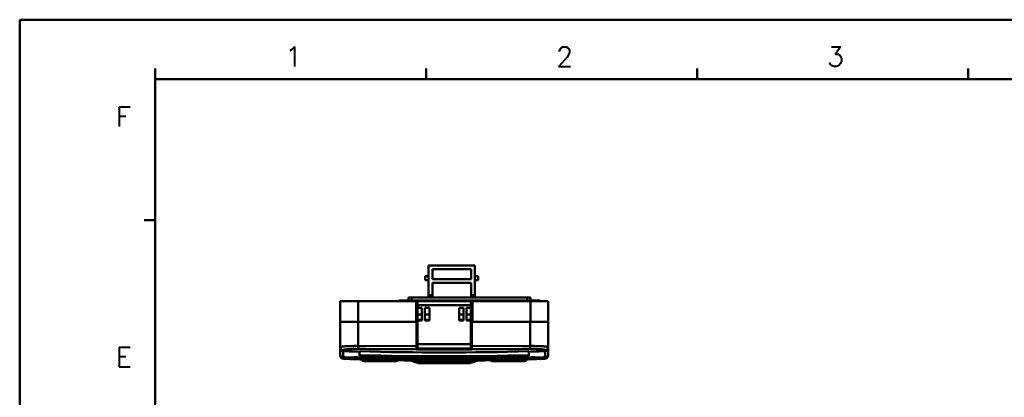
# Model space of a CAD drawing. Header units: millimetres. Extents: x 0 to 766, y 0 to 542.
# Tile 9 of 17: x 0 to 331, y 415 to 542. Entities that reach past the tile are written whole.
import ezdxf

# ---------------------------------------------------------------- set-up
doc = ezdxf.new("R2010")
doc.units = ezdxf.units.MM
doc.header["$LTSCALE"] = 5
doc.layers.add('AM_0', color=7, linetype='Continuous', lineweight=50)
doc.styles.add('WHGTXT', font='simplex', dxfattribs={"bigfont": 'whgtxt'})

# ---------------------------------------------------------------- blocks, each defined once
blk = doc.blocks.new('A$C759C226F')
for p, q in [((0, 236.49), (0, 0)), ((19.91, 229.32), (19.91, 227.73)), ((59.72, 229.32), (59.72, 227.73)), ((99.53, 229.32), (99.53, 227.73)), ((139.35, 229.32), (139.35, 227.73)), ((19.91, 7.96), (19.91, 227.73)), ((19.91, 227.73), (326.47, 227.73)), ((19.91, 207.03), (18.31, 207.03))]:
    blk.add_line(p, q)
at = {"linetype": 'Continuous'}
blk.add_line((334.43, 236.49), (0, 236.49), dxfattribs=at)
at = {"style": 'WHGTXT'}
for s, p in [('1', (39.01, 229.63)), ('2', (78.83, 229.63)), ('3', (118.64, 229.63)), ('F', (14.14, 220.81)), ('E', (14.14, 185.51))]:
    blk.add_text(s, height=2.87, dxfattribs=at).set_placement(p)

msp = doc.modelspace()

# ---------------------------------------------------------------- linework, layer by layer
at = {"layer": 'AM_0'}
for p, q in [((137.63, 448.32), (137.63, 459.12)), ((137.63, 459.12), (153.23, 459.12)), ((138.93, 457.92), (138.93, 454.52)), ((151.93, 457.92), (138.93, 457.92)), ((151.93, 454.52), (151.93, 457.92)), ((153.23, 459.12), (153.23, 448.32)), ((136.53, 455.52), (136.53, 454.22)), ((137.63, 455.52), (136.53, 455.52)), ((137.63, 454.22), (136.53, 454.22)), ((138.93, 454.52), (151.93, 454.52)), ((153.23, 455.52), (154.33, 455.52)), ((153.23, 454.22), (154.33, 454.22)), ((154.33, 455.52), (154.33, 454.22)), ((138.93, 453.32), (138.93, 448.32)), ((151.93, 453.32), (138.93, 453.32)), ((151.93, 448.32), (151.93, 453.32)), ((130.93, 448.32), (130.93, 447.32)), ((130.93, 448.32), (171.93, 448.32)), ((132.03, 448.32), (132.03, 447.32)), ((137.88, 449.12), (137.88, 448.32)), ((138.68, 449.12), (137.88, 449.12)), ((138.68, 448.32), (138.68, 449.12)), ((152.18, 449.12), (152.18, 448.32)), ((152.98, 449.12), (152.18, 449.12)), ((152.98, 448.32), (152.98, 449.12)), ((170.83, 447.32), (170.83, 448.32)), ((171.93, 447.32), (171.93, 448.32)), ((107.91, 447.12), (107.91, 440.12)), ((133.41, 447.12), (107.91, 447.12)), ((113.91, 447.12), (113.91, 440.12)), ((127.63, 447.32), (127.63, 447.12)), ((175.23, 447.32), (127.63, 447.32)), ((130.53, 447.32), (130.53, 447.12)), ((133.41, 447.12), (133.41, 440.12)), ((133.91, 445.62), (133.41, 445.62)), ((133.45, 447.12), (151.91, 447.12)), ((133.59, 430.87), (133.59, 445.12)), ((133.59, 445.12), (133.91, 445.12)), ((133.91, 431.12), (133.91, 447.12)), ((151.91, 445.75), (133.91, 445.75)), ((135.41, 444.82), (133.91, 444.82)), ((135.41, 440.62), (135.41, 444.82)), ((136.41, 440.62), (136.41, 444.82)), ((137.91, 444.82), (136.41, 444.82)), ((137.91, 440.62), (137.91, 444.82)), ((147.91, 440.62), (147.91, 444.82)), ((147.91, 444.82), (149.41, 444.82)), ((149.41, 440.62), (149.41, 444.82)), ((150.41, 440.62), (150.41, 444.82)), ((150.41, 444.82), (151.91, 444.82)), ((151.91, 431.12), (151.91, 447.12)), ((152.41, 445.62), (151.91, 445.62)), ((151.91, 445.12), (152.19, 445.12)), ((151.95, 447.12), (177.91, 447.12)), ((152.19, 430.87), (152.19, 445.12)), ((152.41, 447.12), (152.41, 440.12)), ((171.91, 440.12), (171.91, 447.12)), ((172.33, 447.32), (172.33, 447.12)), ((175.23, 447.32), (175.23, 447.12)), ((177.91, 447.12), (177.91, 440.12)), ((135.41, 442.62), (133.91, 442.62)), ((137.91, 442.62), (136.41, 442.62)), ((147.91, 442.62), (149.41, 442.62)), ((150.41, 442.62), (151.91, 442.62)), ((107.89, 440.12), (107.89, 431.63)), ((107.89, 440.12), (133.59, 440.12)), ((113.89, 440.12), (113.89, 432.01)), ((135.41, 440.82), (133.91, 440.82)), ((135.41, 440.62), (133.91, 440.62)), ((137.91, 440.82), (136.41, 440.82)), ((137.91, 440.62), (136.41, 440.62)), ((147.91, 440.82), (149.41, 440.82)), ((147.91, 440.62), (149.41, 440.62)), ((150.41, 440.82), (151.91, 440.82)), ((150.41, 440.62), (151.91, 440.62)), ((152.19, 440.12), (177.91, 440.12)), ((171.89, 440.12), (171.89, 432.01)), ((177.89, 440.12), (177.89, 431.63)), ((107.89, 431.26), (107.89, 428.75)), ((133.59, 431.92), (113.89, 432.01)), ((151.91, 432.62), (133.91, 432.62)), ((133.91, 431.12), (151.91, 431.12)), ((171.89, 432.01), (152.19, 431.92)), ((177.89, 428.75), (177.89, 431.26)), ((108.86, 430.63), (108.86, 427.76)), ((112.91, 427.91), (112.96, 427.91)), ((113.11, 427.71), (113.79, 427.7)), ((113.79, 427.7), (114.17, 427.69)), ((114.39, 428.73), (114.39, 430.23)), ((115.21, 427.87), (115.21, 427.42)), ((115.55, 427.86), (115.55, 427.42)), ((115.91, 428.16), (115.91, 427.42)), ((117.05, 428.13), (117.05, 427.42)), ((117.17, 428.13), (117.17, 428.13)), ((126.25, 427.9), (126.25, 427.42)), ((127.2, 427.87), (127.2, 427.42)), ((134.48, 427.83), (134.48, 427.52)), ((134.76, 427.83), (134.76, 427.52)), ((151.03, 427.83), (151.03, 427.52)), ((151.31, 427.83), (151.31, 427.52)), ((158.59, 427.87), (158.59, 427.42)), ((159.54, 427.9), (159.54, 427.42)), ((168.61, 428.13), (168.61, 428.13)), ((168.74, 428.13), (168.74, 427.42)), ((169.88, 428.16), (169.88, 427.42)), ((170.24, 427.86), (170.24, 427.42)), ((170.58, 427.87), (170.58, 427.42)), ((171.39, 430.23), (171.39, 428.73)), ((171.64, 427.69), (172.04, 427.7)), ((172.88, 427.91), (172.82, 427.91)), ((176.93, 427.76), (176.93, 430.63)), ((127.2, 427.42), (115.21, 427.42)), ((126.7, 426.92), (115.71, 426.92)), ((133.99, 426.32), (131.89, 427)), ((131.89, 427), (134.97, 427)), ((133.99, 426.32), (134.29, 426.32)), ((134.29, 426.27), (133.99, 426.32)), ((134.29, 426.27), (136.46, 426.27)), ((134.33, 426.32), (134.33, 426.53)), ((134.33, 426.53), (136.46, 426.53)), ((136.46, 426.32), (134.33, 426.32)), ((134.83, 427.52), (134.48, 427.52)), ((134.97, 427.21), (134.97, 427)), ((135.25, 427), (150.54, 427)), ((136.46, 426.53), (136.46, 426.32)), ((136.74, 426.53), (140.46, 426.53)), ((136.74, 426.53), (136.74, 426.32)), ((136.74, 426.32), (149.05, 426.32)), ((136.96, 426.27), (148.83, 426.27)), ((140.46, 426.32), (140.46, 426.53)), ((149.05, 426.53), (145.33, 426.53)), ((145.33, 426.32), (145.33, 426.53)), ((149.05, 426.32), (149.05, 426.53)), ((149.12, 426.27), (151.5, 426.27)), ((149.33, 426.53), (151.46, 426.53)), ((149.33, 426.53), (149.33, 426.32)), ((149.33, 426.32), (151.8, 426.32)), ((150.82, 427.21), (150.82, 427)), ((150.82, 427), (153.9, 427)), ((150.96, 427.52), (151.31, 427.52)), ((151.46, 426.32), (151.46, 426.53)), ((151.5, 426.27), (151.8, 426.32)), ((151.8, 426.32), (153.9, 427)), ((170.58, 427.42), (158.59, 427.42)), ((170.08, 426.92), (159.09, 426.92))]:
    msp.add_line(p, q, dxfattribs=at)
msp.add_lwpolyline([(170.57, 427.66), (171.21, 427.68), (171.64, 427.69)], dxfattribs=at)
for centre, radius, start, end in [((142.89, 1430.62), 1000.93, 268.05144, 268.36837), ((142.89, 1430.62), 1002.98, 268.05542, 268.34631), ((142.89, 1430.62), 1000.8, 268.36815, 271.63185), ((142.89, 1430.62), 1002.3, 268.3706, 271.6294), ((142.9, 1430.83), 1002.29, 268.37631, 271.62369), ((132.19, 427.95), 1, 187.4449, 252.1214), ((153.59, 427.95), 1, 287.8786, 352.5551), ((142.89, 1430.62), 1000.93, 271.63163, 271.94856), ((142.89, 1430.62), 1002.98, 271.65369, 271.94458), ((115.71, 427.42), 0.5, 180, 270), ((116.41, 427.42), 0.5, 180, 270), ((126.7, 427.42), 0.5, 270, 0), ((159.09, 427.42), 0.5, 180, 270), ((169.38, 427.42), 0.5, 270, 0), ((170.08, 427.42), 0.5, 270, 0)]:
    msp.add_arc(centre, radius, start, end, dxfattribs=at)
for points, start_tangent, end_tangent in [([(137.67, 448.32), (137.67, 448.33), (137.68, 448.4), (137.69, 448.46), (137.69, 448.52), (137.7, 448.57), (137.71, 448.62), (137.71, 448.67), (137.72, 448.72), (137.73, 448.77), (137.74, 448.81), (137.75, 448.85), (137.76, 448.89), (137.77, 448.93), (137.78, 448.96), (137.79, 449), (137.8, 449.03), (137.81, 449.05), (137.83, 449.08), (137.84, 449.1), (137.86, 449.11), (137.88, 449.12)], (0.092125, 0.995747), (1, 0)), ([(138.68, 449.12), (138.7, 449.11), (138.72, 449.1), (138.73, 449.08), (138.75, 449.06), (138.76, 449.03), (138.77, 449), (138.78, 448.97), (138.79, 448.93), (138.8, 448.9), (138.81, 448.86), (138.82, 448.81), (138.83, 448.77), (138.84, 448.72), (138.85, 448.66), (138.86, 448.6), (138.87, 448.54), (138.87, 448.47), (138.88, 448.4), (138.89, 448.32)], (1, 0), (0.092122, -0.995748)), ([(151.97, 448.32), (151.97, 448.33), (151.98, 448.4), (151.99, 448.46), (151.99, 448.52), (152, 448.57), (152.01, 448.62), (152.01, 448.67), (152.02, 448.72), (152.03, 448.77), (152.04, 448.81), (152.05, 448.85), (152.06, 448.89), (152.07, 448.93), (152.08, 448.96), (152.09, 449), (152.1, 449.03), (152.11, 449.05), (152.13, 449.08), (152.14, 449.1), (152.16, 449.11), (152.18, 449.12)], (0.092125, 0.995747), (1, 0)), ([(152.98, 449.12), (153, 449.11), (153.02, 449.1), (153.03, 449.08), (153.05, 449.06), (153.06, 449.03), (153.07, 449), (153.08, 448.97), (153.09, 448.93), (153.1, 448.9), (153.11, 448.86), (153.12, 448.81), (153.13, 448.77), (153.14, 448.72), (153.15, 448.66), (153.16, 448.6), (153.17, 448.54), (153.17, 448.47), (153.18, 448.4), (153.19, 448.32)], (1, 0), (0.092122, -0.995748)), ([(113.21, 432.01), (112.55, 432.01), (111.3, 431.99), (110.19, 431.94), (109.27, 431.88), (108.57, 431.81), (108.1, 431.72), (107.89, 431.62)], (-0.999999, -0.001122), (-0.606586, -0.795018)), ([(108.86, 430.27), (108.49, 430.35), (108.18, 430.57), (107.97, 430.89), (107.89, 431.26)], (-0.999427, 0.033851), (0, 1)), ([(108.86, 430.63), (108.49, 430.72), (108.18, 430.93), (107.97, 431.25), (107.89, 431.62)], (-0.999349, 0.036067), (0, 1)), ([(114.07, 431.02), (112.9, 431.01), (111.82, 430.99), (110.86, 430.95), (110.06, 430.89), (109.45, 430.81), (109.04, 430.73), (108.86, 430.63)], (-0.999968, 0.007962), (-0.578432, -0.815731)), ([(113.89, 432.01), (113.21, 432.01)], (-0.999976, 0.006947), (-0.999999, -0.001122)), ([(114.07, 431.02), (113.94, 431.34), (113.91, 431.65), (113.89, 432.01)], (-0.891769, 0.452492), (0.007662, 0.999971)), ([(133.59, 430.92), (123.78, 430.96), (114.07, 431.02)], (-0.999998, 0.002163), (-0.999968, 0.007956)), ([(171.72, 431.02), (162.01, 430.96), (152.19, 430.92)], (-0.999968, -0.007955), (-0.999998, -0.002163)), ([(171.72, 431.02), (171.85, 431.34), (171.88, 431.65), (171.89, 432.01)], (0.891771, 0.452487), (-0.007662, 0.999971)), ([(176.93, 430.63), (176.75, 430.73), (176.34, 430.81), (175.73, 430.89), (174.93, 430.95), (173.97, 430.99), (172.89, 431.01), (171.72, 431.02)], (-0.577689, 0.816257), (-0.999968, -0.007947)), ([(172.6, 432.01), (171.89, 432.01)], (-0.999999, 0.001359), (-0.999976, -0.006929)), ([(177.89, 431.62), (177.69, 431.72), (177.22, 431.81), (176.52, 431.88), (175.6, 431.94), (174.49, 431.99), (173.24, 432.01), (172.6, 432.01)], (-0.60616, 0.795343), (-0.999999, 0.001359)), ([(176.93, 430.63), (177.3, 430.72), (177.61, 430.93), (177.82, 431.25), (177.89, 431.63)], (0.999349, 0.036064), (0, 1)), ([(176.93, 430.27), (177.3, 430.35), (177.61, 430.57), (177.82, 430.89), (177.89, 431.26)], (0.999427, 0.033851), (0, 1)), ([(108.86, 428.22), (108.49, 428.3), (108.18, 428.52), (107.97, 428.84), (107.89, 429.22)], (-0.999424, 0.033927), (0, 1)), ([(108.86, 427.76), (108.49, 427.84), (108.18, 428.06), (107.97, 428.38), (107.89, 428.75)], (-0.999435, 0.033613), (0, 1)), ([(108.86, 427.76), (109.04, 427.74), (109.45, 427.71), (110.06, 427.68), (110.86, 427.64), (111.81, 427.61)], (0.975878, -0.218316), (0.999293, -0.037596)), ([(111.61, 427.89), (111.44, 427.91), (111.58, 427.92)], (-0.99723, 0.074377), (0.999259, 0.038479)), ([(111.62, 427.7), (111.46, 427.72), (111.66, 427.73)], (-0.998068, 0.062132), (0.999419, 0.03407)), ([(111.58, 427.92), (112.08, 427.92)], (0.999259, 0.038479), (0.999698, -0.024583)), ([(111.99, 427.87), (111.61, 427.89)], (-0.998745, 0.050079), (-0.99723, 0.074377)), ([(111.87, 427.69), (111.62, 427.7)], (-0.998394, 0.056653), (-0.998068, 0.062132)), ([(111.66, 427.73), (111.81, 427.74)], (0.999419, 0.03407), (0.999941, 0.010875)), ([(111.81, 427.74), (112.15, 427.73)], (0.999941, 0.010875), (0.999484, -0.03212)), ([(111.81, 427.61), (112.9, 427.57)], (0.999293, -0.037596), (0.999414, -0.034225)), ([(112.91, 427.64), (112.54, 427.66), (112.19, 427.67), (111.87, 427.69)], (-0.999191, 0.040225), (-0.998394, 0.056653)), ([(112.96, 427.83), (112.49, 427.85), (111.99, 427.87)], (-0.999179, 0.040507), (-0.998745, 0.050079)), ([(112.08, 427.92), (112.38, 427.92)], (0.999698, -0.024583), (0.999918, -0.012771)), ([(112.15, 427.73), (112.92, 427.72)], (0.999484, -0.03212), (0.999909, -0.013487)), ([(112.4, 428.14), (112.24, 428.16), (112.42, 428.19)], (-0.998806, 0.048846), (0.992038, 0.12594)), ([(112.38, 427.92), (112.67, 427.92)], (0.999918, -0.012771), (0.999925, -0.012284)), ([(112.9, 428.11), (112.63, 428.12), (112.4, 428.14)], (-0.998603, 0.052849), (-0.998806, 0.048846)), ([(112.42, 428.19), (112.86, 428.2)], (0.992038, 0.12594), (0.998582, -0.053237)), ([(112.67, 427.92), (112.73, 427.92)], (0.999925, -0.012284), (0.999913, -0.013185)), ([(112.73, 427.92), (112.92, 427.91)], (0.999913, -0.013185), (0.999824, -0.018772)), ([(112.86, 428.2), (113.58, 428.2)], (0.998582, -0.053237), (0.999977, 0.006778)), ([(112.9, 428.11), (113.35, 428.13), (113.73, 428.19)], (0.999789, -0.02052), (0.977489, 0.210986)), ([(113.41, 428.08), (112.9, 428.11)], (-0.998777, 0.049452), (-0.998583, 0.053209)), ([(112.91, 427.64), (112.94, 427.64)], (0.999825, -0.018685), (0.99997, -0.007706)), ([(112.95, 427.64), (112.91, 427.64)], (-0.99919, 0.040247), (-0.999185, 0.040363)), ([(112.92, 427.91), (112.96, 427.91)], (0.999838, -0.017972), (0.999838, -0.017991)), ([(112.92, 427.72), (112.95, 427.72)], (0.999909, -0.013487), (0.999902, -0.01402)), ([(112.94, 427.64), (113.28, 427.66)], (0.99997, -0.007706), (0.99112, 0.132967)), ([(112.95, 427.72), (113.01, 427.72)], (0.999902, -0.01402), (0.999885, -0.015167)), ([(113, 427.64), (112.95, 427.64)], (-0.999194, 0.04013), (-0.99919, 0.040247)), ([(112.96, 427.91), (113.01, 427.91)], (0.999838, -0.017991), (0.999838, -0.018013)), ([(113, 427.82), (112.96, 427.83)], (-0.999191, 0.040224), (-0.999179, 0.040507)), ([(113.06, 427.82), (113, 427.82)], (-0.999204, 0.039897), (-0.999191, 0.040224)), ([(114.07, 427.6), (113, 427.64)], (-0.999288, 0.037722), (-0.999194, 0.04013)), ([(113.01, 427.91), (114.42, 427.88)], (0.999838, -0.018013), (0.99983, -0.018463)), ([(113.01, 427.72), (114.05, 427.69)], (0.999885, -0.015167), (0.999705, -0.024276)), ([(115.21, 427.75), (114.81, 427.76), (114.24, 427.78), (113.65, 427.8), (113.06, 427.82)], (-0.999544, 0.030209), (-0.999204, 0.039897)), ([(113.28, 427.66), (113.49, 427.7)], (0.99112, 0.132967), (0.976519, 0.215432)), ([(113.95, 428.06), (113.41, 428.08)], (-0.998937, 0.046092), (-0.998777, 0.049452)), ([(113.58, 428.2), (113.72, 428.2)], (0.999977, 0.006778), (1, -0.000844)), ([(113.72, 428.2), (114.59, 428.18), (115.84, 428.16), (115.91, 428.16)], (1, -0.000844), (0.999787, -0.020639)), ([(113.95, 428.06), (114.37, 428.08), (114.79, 428.15), (114.87, 428.17)], (0.999821, -0.018909), (0.96426, 0.264956)), ([(114.42, 428.04), (114.18, 428.05), (113.95, 428.06)], (-0.999017, 0.044325), (-0.998941, 0.046003)), ([(114.05, 427.69), (114.07, 427.69)], (0.999705, -0.024276), (0.999707, -0.024196)), ([(114.07, 427.69), (114.29, 427.69)], (0.999707, -0.024196), (0.999717, -0.02377)), ([(115.22, 427.55), (114.91, 427.56), (114.07, 427.6)], (-0.999374, 0.035376), (-0.999288, 0.037722)), ([(114.29, 427.69), (115.21, 427.67)], (0.999717, -0.02377), (0.999685, -0.025085)), ([(114.42, 428.04), (114.83, 428.06), (115.24, 428.13), (115.35, 428.16)], (0.999842, -0.01775), (0.958907, 0.28372)), ([(115.91, 427.97), (114.42, 428.04)], (-0.999211, 0.039725), (-0.999018, 0.044311)), ([(114.42, 427.88), (114.92, 427.88), (115.65, 427.86)], (0.99983, -0.018463), (0.999828, -0.018569)), ([(115.65, 427.86), (115.91, 427.86)], (0.999828, -0.018569), (0.999828, -0.01857)), ([(115.91, 428.16), (116.47, 428.15)], (0.999787, -0.020639), (0.99971, -0.024094)), ([(116.47, 428.15), (116.58, 428.14)], (0.99971, -0.024094), (0.999696, -0.024656)), ([(116.58, 428.14), (117.19, 428.13)], (0.999696, -0.024656), (0.999633, -0.02709)), ([(117.19, 428.13), (120.76, 428.03), (122.12, 428)], (0.999651, -0.026413), (0.99968, -0.025304)), ([(122.12, 428), (124.29, 427.95), (127.67, 427.86)], (0.99968, -0.025304), (0.999715, -0.02388)), ([(127.3, 427.74), (127.2, 427.74)], (-0.999798, 0.020077), (-0.999798, 0.02009)), ([(127.36, 427.73), (127.3, 427.74)], (-0.999799, 0.02007), (-0.999798, 0.020077)), ([(127.67, 427.73), (127.36, 427.73)], (-0.999799, 0.020041), (-0.999799, 0.02007)), ([(127.67, 427.86), (128.49, 427.85), (129.34, 427.83), (130.19, 427.82), (130.89, 427.82)], (0.999713, -0.023946), (0.999995, -0.003149)), ([(131.24, 427.66), (131.05, 427.66), (128.81, 427.7), (127.67, 427.73)], (-0.999792, 0.020419), (-0.999799, 0.020041)), ([(130.89, 427.82), (131, 427.82)], (0.999995, -0.003149), (0.999997, -0.002303)), ([(131, 427.82), (131.73, 427.82)], (0.999997, -0.002303), (0.999988, 0.004933)), ([(131.73, 427.82), (133.9, 427.83), (136.31, 427.84), (138.88, 427.84), (141.54, 427.84), (144.23, 427.84), (146.89, 427.84), (149.47, 427.84), (151.88, 427.83), (154.06, 427.82)], (0.999988, 0.004844), (0.999988, -0.004829)), ([(152.19, 430.87), (146, 430.86), (139.79, 430.86), (133.59, 430.87)], (-0.999997, -0.002261), (-0.999997, 0.002261)), ([(134.83, 427.53), (134.78, 427.73), (134.77, 427.83)], (-0.305364, 0.952236), (-0.082384, 0.996601)), ([(151.02, 427.83), (151.01, 427.73), (150.96, 427.53)], (-0.082385, -0.996601), (-0.305364, -0.952236)), ([(154.06, 427.82), (154.79, 427.82)], (0.999988, -0.004911), (0.999997, 0.002307)), ([(158.12, 427.73), (156.99, 427.71), (154.76, 427.66), (154.55, 427.66)], (-0.999799, -0.020057), (-0.999791, -0.020453)), ([(154.79, 427.82), (154.9, 427.82)], (0.999997, 0.002307), (0.999995, 0.003152)), ([(154.9, 427.82), (155.6, 427.82), (156.45, 427.83), (157.3, 427.85), (158.12, 427.86)], (0.999995, 0.003152), (0.999713, 0.023964)), ([(158.12, 427.86), (161.49, 427.95), (163.67, 428)], (0.999715, 0.023878), (0.99968, 0.025305)), ([(158.43, 427.73), (158.12, 427.73)], (-0.999798, -0.020088), (-0.999799, -0.020057)), ([(158.49, 427.74), (158.43, 427.73)], (-0.999798, -0.020095), (-0.999798, -0.020088)), ([(158.59, 427.74), (158.49, 427.74)], (-0.999798, -0.020107), (-0.999798, -0.020095)), ([(163.67, 428), (165.02, 428.03), (168.62, 428.13)], (0.99968, 0.025305), (0.999651, 0.026423)), ([(168.62, 428.13), (169.16, 428.14), (169.75, 428.16), (169.88, 428.16)], (0.999646, 0.02659), (0.999765, 0.021701)), ([(169.88, 428.16), (170.39, 428.17), (171.07, 428.18), (171.77, 428.19)], (0.999765, 0.021701), (0.999913, 0.013179)), ([(171.37, 428.04), (169.88, 427.97)], (-0.999019, -0.044295), (-0.999211, -0.039727)), ([(169.88, 427.86), (170.14, 427.86)], (0.999827, 0.018574), (0.999827, 0.018575)), ([(170.14, 427.86), (171.29, 427.88)], (0.999827, 0.018575), (0.999829, 0.018479)), ([(171.37, 428.04), (170.96, 428.06), (170.55, 428.13), (170.44, 428.16)], (-0.999843, -0.017709), (-0.95881, 0.284049)), ([(170.57, 427.67), (170.98, 427.68), (171.55, 427.69)], (0.999685, 0.02508), (0.999729, 0.023299)), ([(171.72, 427.6), (170.89, 427.56), (170.57, 427.55)], (-0.999288, -0.037722), (-0.999374, -0.035373)), ([(172.79, 427.82), (171.74, 427.79), (170.58, 427.75)], (-0.998964, -0.045518), (-0.999519, -0.031018)), ([(171.84, 428.06), (171.42, 428.08), (171, 428.15), (170.92, 428.17)], (-0.999821, -0.018912), (-0.964222, 0.265096)), ([(171.29, 427.88), (171.37, 427.88)], (0.999829, 0.018479), (0.99983, 0.018464)), ([(171.84, 428.06), (171.61, 428.05), (171.37, 428.04)], (-0.998941, -0.046005), (-0.999017, -0.044326)), ([(171.37, 427.88), (172.78, 427.91)], (0.99983, 0.018464), (0.999837, 0.018034)), ([(171.55, 427.69), (171.72, 427.69)], (0.999729, 0.023299), (0.999737, 0.022934)), ([(171.72, 427.69), (172.13, 427.7), (172.73, 427.71)], (0.999737, 0.022934), (0.999799, 0.020031)), ([(172.79, 427.64), (171.72, 427.6)], (-0.999193, -0.040168), (-0.999288, -0.037722)), ([(171.77, 428.19), (172.07, 428.19)], (0.999913, 0.013179), (0.999944, 0.010566)), ([(172.38, 428.08), (171.84, 428.06)], (-0.99878, -0.049388), (-0.998937, -0.046095)), ([(172.89, 428.11), (172.45, 428.13), (172.06, 428.19)], (-0.999786, -0.020676), (-0.977803, 0.209527)), ([(172.07, 428.19), (172.44, 428.2), (173.03, 428.2)], (0.999944, 0.010566), (0.99998, 0.006383)), ([(172.51, 427.66), (172.3, 427.7)], (-0.991289, 0.131703), (-0.976836, 0.213991)), ([(172.88, 428.11), (172.38, 428.08)], (-0.998583, -0.053218), (-0.99878, -0.049388)), ([(172.87, 427.64), (172.51, 427.66)], (-0.999917, -0.012889), (-0.991289, 0.131703)), ([(172.73, 427.71), (172.78, 427.72)], (0.999799, 0.020031), (0.999803, 0.019866)), ([(172.78, 427.91), (172.82, 427.91)], (0.999837, 0.018034), (0.999838, 0.018017)), ([(172.78, 427.72), (172.82, 427.72)], (0.999803, 0.019866), (0.999806, 0.019684)), ([(172.84, 427.83), (172.79, 427.82)], (-0.998911, -0.046664), (-0.998964, -0.045518)), ([(172.83, 427.64), (172.79, 427.64)], (-0.999189, -0.040271), (-0.999193, -0.040168)), ([(172.82, 427.91), (172.88, 427.91)], (0.999838, 0.018017), (0.999838, 0.017987)), ([(172.82, 427.72), (172.89, 427.72)], (0.999806, 0.019684), (0.999813, 0.019329)), ([(172.87, 427.64), (172.83, 427.64)], (-0.999185, -0.040365), (-0.999189, -0.040271)), ([(173.64, 427.86), (172.84, 427.83)], (-0.99958, -0.028971), (-0.998911, -0.046664)), ([(172.9, 427.64), (172.87, 427.64)], (-0.999123, -0.041873), (-0.99916, -0.040977)), ([(172.88, 427.64), (172.87, 427.64)], (-0.999823, -0.018835), (-0.999917, -0.012889)), ([(173.45, 428.15), (172.88, 428.11)], (-0.995298, -0.096856), (-0.998544, -0.053951)), ([(172.88, 427.91), (173.25, 427.92)], (0.999835, 0.018156), (0.999882, 0.015364)), ([(172.89, 427.72), (173.3, 427.72), (173.8, 427.73)], (0.999813, 0.019329), (0.99992, 0.01266)), ([(172.89, 427.57), (173.96, 427.6)], (0.999414, 0.034225), (0.999295, 0.037538)), ([(173.71, 427.68), (172.9, 427.64)], (-0.999367, -0.035566), (-0.999123, -0.041873)), ([(173.03, 428.2), (173.12, 428.2)], (0.99998, 0.006383), (0.999986, 0.005331)), ([(173.12, 428.2), (173.47, 428.19), (173.63, 428.17), (173.45, 428.15)], (0.999986, 0.005331), (-0.995298, -0.096856)), ([(173.25, 427.92), (173.6, 427.92), (173.92, 427.93)], (0.999882, 0.015364), (0.999997, 0.002236)), ([(174.13, 427.89), (173.64, 427.86)], (-0.99497, -0.100174), (-0.99958, -0.028971)), ([(174.21, 427.71), (173.71, 427.68)], (-0.995594, -0.093766), (-0.999367, -0.035566)), ([(173.8, 427.73), (174.18, 427.73)], (0.99992, 0.01266), (0.999957, -0.009299)), ([(173.92, 427.93), (174.18, 427.93)], (0.999997, 0.002236), (0.999993, -0.003853)), ([(173.96, 427.6), (173.97, 427.61), (174.93, 427.64), (175.73, 427.68), (176.34, 427.71), (176.75, 427.74), (176.93, 427.76)], (0.999295, 0.037538), (0.975952, 0.217984)), ([(174.18, 427.93), (174.33, 427.92), (174.13, 427.89)], (0.999993, -0.003853), (-0.99497, -0.100174)), ([(174.18, 427.73), (174.35, 427.73), (174.21, 427.71)], (0.999957, -0.009299), (-0.995594, -0.093766)), ([(176.93, 428.22), (177.3, 428.3), (177.61, 428.52), (177.82, 428.84), (177.89, 429.22)], (0.999424, 0.033927), (0, 1)), ([(176.93, 427.76), (177.3, 427.84), (177.61, 428.06), (177.82, 428.38), (177.89, 428.75)], (0.999435, 0.033612), (0, 1)), ([(112.9, 427.57), (113.99, 427.53)], (0.999414, -0.034225), (0.999517, -0.03108)), ([(113.99, 427.53), (114.07, 427.53)], (0.999517, -0.03108), (0.999523, -0.030882)), ([(114.07, 427.53), (115.21, 427.49)], (0.999523, -0.03088), (0.99956, -0.029649)), ([(115.75, 426.97), (115.69, 427.01), (115.61, 427.13), (115.56, 427.26), (115.55, 427.42)], (-0.831519, 0.555496), (0, 1)), ([(115.89, 426.92), (115.79, 426.94), (115.75, 426.97)], (-1, 0), (-0.831519, 0.555496)), ([(117.04, 426.92), (117.04, 426.94), (117.05, 427.01), (117.05, 427.13), (117.05, 427.26), (117.05, 427.42)], (1, -0.000012), (0, 1)), ([(126.05, 426.92), (126.11, 426.94), (126.17, 427.01), (126.21, 427.13), (126.24, 427.26), (126.25, 427.42)], (1, 0.000001), (0, 1)), ([(127.16, 427.22), (127.2, 427.22)], (0.999858, -0.016827), (0.999859, -0.016784)), ([(127.2, 427.27), (127.18, 427.27)], (-0.999973, 0.007391), (-0.999972, 0.007518)), ([(131.38, 427.38), (130.13, 427.41), (128.11, 427.45), (127.2, 427.47)], (-0.999752, 0.022251), (-0.999785, 0.020714)), ([(127.2, 427.41), (129.84, 427.36), (131.4, 427.34)], (0.999844, -0.017641), (0.999932, -0.011668)), ([(128.53, 427.27), (128.28, 427.27), (127.95, 427.27), (127.55, 427.27), (127.2, 427.27)], (-0.999976, -0.006995), (-0.999973, 0.007391)), ([(127.2, 427.22), (128.53, 427.19)], (0.999859, -0.016784), (0.999882, -0.015358)), ([(128.52, 427.27), (128.05, 427.3), (127.58, 427.4), (127.57, 427.4)], (-0.999808, 0.019585), (-0.966861, 0.255302)), ([(131.5, 427.25), (131.19, 427.25), (130.51, 427.26), (129.79, 427.26), (129.08, 427.27), (128.53, 427.27)], (-0.99992, 0.012642), (-0.999971, -0.007565)), ([(128.53, 427.19), (131.59, 427.15)], (0.999882, -0.015358), (0.999927, -0.012088)), ([(131.89, 427), (132.76, 426.73), (133.56, 426.5), (134, 426.39)], (0.951709, -0.307001), (0.972574, -0.232595)), ([(132.57, 426.99), (132.76, 426.94), (133.56, 426.71), (134.33, 426.53)], (0.95765, -0.287936), (0.976227, -0.216749)), ([(134, 426.39), (134.31, 426.32)], (0.972574, -0.232595), (0.975998, -0.217778)), ([(134.31, 426.32), (134.33, 426.32)], (0.975998, -0.217778), (0.976227, -0.216749)), ([(134.55, 427.52), (134.58, 427.44)], (0.317685, -0.948196), (0.384364, -0.923182)), ([(134.58, 427.44), (134.62, 427.34), (134.72, 427.2), (134.84, 427.08), (134.97, 427)], (0.384364, -0.923182), (0.909826, -0.414989)), ([(134.83, 427.52), (134.83, 427.53)], (-0.317709, 0.948188), (-0.305364, 0.952236)), ([(135.01, 427.2), (134.91, 427.34), (134.83, 427.52)], (-0.627973, 0.778235), (-0.317709, 0.948188)), ([(135.01, 427.19), (134.97, 427.21)], (-0.909827, 0.414989), (-0.909826, 0.414989)), ([(135.25, 427), (135.12, 427.08), (135.01, 427.2)], (-0.909825, 0.414992), (-0.627973, 0.778235)), ([(136.46, 426.53), (135.96, 426.75), (135.47, 426.98), (135.43, 427)], (-0.90984, 0.414959), (-0.90983, 0.414982)), ([(135.72, 427), (135.75, 426.98), (136.25, 426.75), (136.5, 426.64)], (0.909828, -0.414985), (0.909836, -0.414968)), ([(136.46, 426.32), (136.6, 426.28), (136.67, 426.27)], (0.90984, -0.414959), (1, -0.000087)), ([(136.5, 426.64), (136.74, 426.53)], (0.909836, -0.414968), (0.909839, -0.414962)), ([(136.67, 426.27), (136.75, 426.28)], (1, -0.000087), (0.989342, 0.14561)), ([(136.81, 426.29), (136.74, 426.32)], (-0.959985, 0.280053), (-0.909839, 0.414962)), ([(136.75, 426.28), (136.82, 426.29)], (0.989342, 0.14561), (0.959981, 0.280065)), ([(136.96, 426.27), (136.88, 426.28), (136.81, 426.29)], (-1, -0.000079), (-0.959985, 0.280053)), ([(140.46, 426.32), (141.23, 426.51), (142.03, 426.73), (142.89, 427)], (0.976228, 0.216748), (0.951709, 0.307003)), ([(140.46, 426.53), (141.23, 426.72), (142.03, 426.94), (142.22, 426.99)], (0.976228, 0.216748), (0.957647, 0.287946)), ([(142.89, 427), (143.76, 426.73), (144.57, 426.5), (145.33, 426.32)], (0.951709, -0.307003), (0.976228, -0.216748)), ([(145.33, 426.53), (144.56, 426.72), (143.76, 426.94), (143.57, 426.99)], (-0.976228, 0.216748), (-0.957647, 0.287946)), ([(148.98, 426.29), (148.91, 426.28), (148.83, 426.27)], (-0.95999, -0.280033), (-1, -0.000087)), ([(148.97, 426.29), (149.04, 426.28), (149.05, 426.28)], (0.959988, -0.280043), (0.990582, -0.136919)), ([(149.05, 426.32), (148.98, 426.29)], (-0.909839, -0.414962), (-0.95999, -0.280033)), ([(149.29, 426.64), (149.05, 426.53)], (-0.909836, -0.414968), (-0.909839, -0.414962)), ([(149.05, 426.28), (149.12, 426.27)], (0.990582, -0.136919), (1, -0.000079)), ([(149.12, 426.27), (149.19, 426.28), (149.33, 426.32)], (1, -0.000079), (0.90984, 0.414959)), ([(150.07, 427), (150.04, 426.98), (149.54, 426.75), (149.29, 426.64)], (-0.909828, -0.414985), (-0.909836, -0.414968)), ([(150.36, 427), (150.32, 426.98), (149.83, 426.75), (149.33, 426.53)], (-0.90983, -0.414982), (-0.90984, -0.414959)), ([(150.78, 427.2), (150.67, 427.08), (150.54, 427)], (-0.627973, -0.778235), (-0.909825, -0.414992)), ([(150.96, 427.52), (150.88, 427.34), (150.78, 427.2)], (-0.317709, -0.948188), (-0.627973, -0.778235)), ([(150.82, 427.21), (150.78, 427.19)], (-0.909826, -0.414989), (-0.909827, -0.414989)), ([(150.82, 427), (150.95, 427.08), (151.07, 427.2), (151.17, 427.34), (151.21, 427.44)], (0.909826, 0.414989), (0.384364, 0.923182)), ([(150.96, 427.53), (150.96, 427.52)], (-0.305364, -0.952236), (-0.317709, -0.948188)), ([(151.21, 427.44), (151.24, 427.52)], (0.384364, 0.923182), (0.317685, 0.948196)), ([(151.46, 426.53), (152.24, 426.72), (153.04, 426.94), (153.22, 426.99)], (0.976227, 0.216749), (0.957648, 0.287943)), ([(151.46, 426.32), (151.48, 426.32)], (0.976227, 0.216749), (0.975998, 0.217777)), ([(151.48, 426.32), (151.79, 426.39)], (0.975998, 0.217777), (0.972574, 0.232594)), ([(151.79, 426.39), (152.24, 426.51), (153.04, 426.73), (153.9, 427)], (0.972574, 0.232594), (0.951709, 0.307001)), ([(154.2, 427.15), (157.27, 427.19)], (0.999927, 0.012088), (0.999882, 0.015367)), ([(157.27, 427.27), (157.1, 427.27), (156.87, 427.27), (156.58, 427.27), (156.21, 427.26), (155.77, 427.26), (155.24, 427.26), (154.62, 427.25), (154.29, 427.25)], (-0.999973, 0.007353), (-0.99992, -0.012647)), ([(154.39, 427.34), (155.96, 427.36), (158.59, 427.41)], (0.999932, 0.011668), (0.999844, 0.017642)), ([(158.59, 427.47), (157.7, 427.45), (155.67, 427.41), (154.41, 427.38)], (-0.999785, -0.020714), (-0.999752, -0.022253)), ([(157.26, 427.27), (157.74, 427.3), (158.21, 427.4), (158.22, 427.4)], (0.99981, 0.0195), (0.967071, 0.254508)), ([(158.51, 427.27), (158.07, 427.27), (157.65, 427.27), (157.27, 427.27)], (-0.999976, -0.006916), (-0.999975, 0.007124)), ([(157.27, 427.19), (158.59, 427.22)], (0.999882, 0.015367), (0.999859, 0.016784)), ([(158.59, 427.27), (158.51, 427.27)], (-0.999973, -0.007387), (-0.999976, -0.006916)), ([(158.61, 427.27), (158.59, 427.27)], (-0.999972, -0.007511), (-0.999973, -0.007387)), ([(158.59, 427.22), (158.63, 427.22)], (0.999859, 0.016784), (0.999858, 0.016827)), ([(159.74, 426.92), (159.68, 426.94), (159.62, 427.01), (159.58, 427.13), (159.55, 427.26), (159.54, 427.42)], (-1, -0.000002), (0, 1)), ([(168.75, 426.92), (168.75, 426.94), (168.74, 427.01), (168.74, 427.13), (168.74, 427.26), (168.74, 427.42)], (-1, 0.000013), (0, 1)), ([(169.9, 426.92), (170, 426.94), (170.04, 426.97)], (1, 0), (0.831526, 0.555486)), ([(170.04, 426.97), (170.1, 427.01), (170.18, 427.13), (170.23, 427.26), (170.24, 427.42)], (0.831526, 0.555486), (0, 1)), ([(170.58, 427.49), (171.72, 427.53)], (0.99956, 0.029648), (0.999523, 0.030879)), ([(171.72, 427.53), (171.79, 427.53)], (0.999523, 0.030879), (0.999517, 0.031068)), ([(171.79, 427.53), (172.87, 427.57)], (0.999517, 0.031068), (0.999416, 0.034161)), ([(172.87, 427.57), (172.89, 427.57)], (0.999416, 0.034161), (0.999414, 0.034225))]:
    msp.add_spline(points, degree=3, dxfattribs=dict(at, start_tangent=start_tangent, end_tangent=end_tangent))

# ---------------------------------------------------------------- block references
at = {"layer": 'AM_0', "xscale": 2.291214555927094, "yscale": 2.291214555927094, "zscale": 2.291214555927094}
msp.add_blockref('A$C759C226F', (0, 0), dxfattribs=at)

doc.saveas('drawing.dxf')
